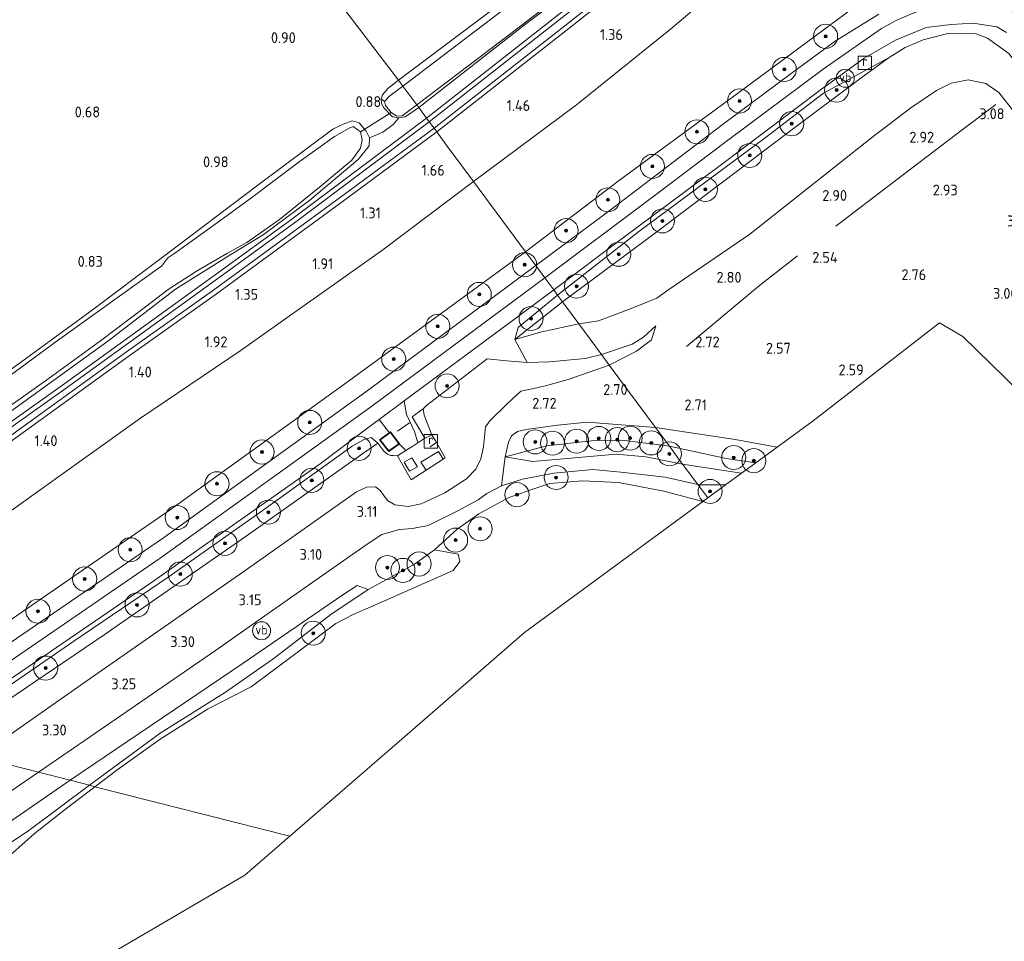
# Model space of a CAD drawing. Extents: x 130905 to 137824, y 412333 to 417928.
# Tile 105 of 256: x 133089 to 133253, y 413763 to 413916. Entities that reach past the tile are written whole.
import ezdxf
from ezdxf.enums import TextEntityAlignment as Align
from ezdxf.lldxf.tags import DXFTag

# ---------------------------------------------------------------- set-up
doc = ezdxf.new("R2010")
doc.units = 0
for name, color, linetype, lineweight in [('B-ME-BC-BETONVORM-GV', 50, 'Continuous', 18), ('B-ME-GR-BOOM-S', 90, 'Continuous', 25), ('B-ME-GR-GRAS-GV', 60, 'Continuous', 13), ('B-ME-GR-RIET-GV', 120, 'Continuous', 13), ('B-ME-GW-TALUD_KRUIN-G', 90, 'Continuous', 18), ('B-ME-GW-TALUD_TEEN-G', 90, 'Continuous', 18), ('B-ME-IE-MEUBILAIR_WEGMEUBILAIR-S', 7, 'Continuous', 25), ('B-ME-IE-MEUBILAIR_WEGMEUBILAIR_PARKEERMAATREGEL-G', 7, 'Continuous', 18), ('B-ME-IE-TERREINAFSCHEIDING_DOORGANG-G', 210, 'Continuous', 18), ('B-ME-IE-TERREINAFSCHEIDING_KUNSTMATIG_HEKWERK-G', 20, 'IE-TERREINAFSCHEIDING-KUNSTMATIG', 18), ('B-ME-KG-GRENS_OPNAME-G', 210, 'KG-OPNAME', 18), ('B-ME-KG-KADASTRAAL_DAKRAND-G', 170, 'Continuous', 18), ('B-ME-KW-KUNSTWERK_DUIKER-G', 170, 'Continuous', 18), ('B-ME-OB-OEVERVOORZIENING-G', 7, 'Continuous', 18), ('B-ME-OG-BEBOUWING_SCHUUR-GV', 7, 'Continuous', 35), ('B-ME-OG-WATER_KANAAL-GV', 120, 'Continuous', 18), ('B-ME-OG-WATER_SLOOT-G', 120, 'Continuous', 18), ('B-ME-OG-WATER_SLOOT-GV', 120, 'Continuous', 18), ('B-ME-RI-GWA_RIOOLPUT-S', 30, 'Continuous', 25), ('B-ME-VH-VERHARDING_ASFALT-GV', 252, 'Continuous', 18), ('B-ME-VH-VERHARDING_BETON-GV', 252, 'Continuous', 18), ('B-ME-WH-WINTERBED-G', 150, 'WH-WINTERBED', 18), ('X-XX-AL-HOOGTELABEL-S', 7, 'Continuous', 25)]:
    doc.layers.add(name, color=color, linetype=linetype, lineweight=lineweight)
doc.styles.add('NLCS-ISO', font='NLCS-ISO.ttf')
doc.styles.add('NLCS-ISO-ANNOTATIVE-T18', font='NLCS-ISO.ttf', dxfattribs={"height": 1.8})
doc.styles.get("Standard").update_dxf_attribs({"font": 'arial.ttf'})
doc.linetypes.add('IE-TERREINAFSCHEIDING-KUNSTMATIG', pattern='A,4,[82,NLCS.SHX,S=0.75,R=90,X=0,Y=0],4,-2', length=10)
tags = doc.linetypes.add('KG-OPNAME', pattern='A,5.5,-2,["O",Standard,S=1.8,R=0,X=-0.5,Y=-0.9],-2,5.5,-2,[5,NLCS.SHX,S=0.75,R=0,X=0,Y=0],-2', length=19).pattern_tags.tags
tags[6] = DXFTag(74, 10)
tags = doc.linetypes.add('WH-WINTERBED', pattern='A,6,-3.5,["WB",Standard,S=1.8,R=0,X=-1.5,Y=-0.9],-3.5,6,-3.5,6,-3.5,6,-3.5,6,-3.5', length=51).pattern_tags.tags
tags[6] = DXFTag(74, 10)

# ---------------------------------------------------------------- blocks, each defined once
blk = doc.blocks.new('SAL-HOOGTELABEL-SO')
at = {"color": 0, "linetype": 'ByBlock', "lineweight": -2, "style": 'NLCS-ISO-ANNOTATIVE-T18'}
blk.add_attdef('HOOGTE', text='', height=1.8, dxfattribs=at).set_placement((2.79, 0), align=Align.RIGHT)
blk = doc.blocks.new('SGR-BOOM_01-SO')
at = {"linetype": 'ByBlock', "lineweight": 18}
h = blk.add_hatch(color=0, dxfattribs=at)
h.dxf.hatch_style = 1
edge = h.paths.add_edge_path()
edge.add_arc((0, 0), 0.25, 0, 360)
at = {"color": 0, "linetype": 'ByBlock', "lineweight": 18}
for radius in [2, 0.25]:
    blk.add_circle((0, 0), radius, dxfattribs=at)
blk = doc.blocks.new('SIE-WEG_PAAL_VERKEERSBORD-SO')
at = {"color": 0, "linetype": 'ByBlock', "lineweight": 18}
blk.add_circle((0, 0), 1.5, dxfattribs=at)
at = {"color": 0, "linetype": 'ByBlock', "lineweight": 18, "style": 'NLCS-ISO'}
blk.add_text('vb', height=1.5, dxfattribs=at).set_placement((0, 0.13), align=Align.MIDDLE_CENTER)
blk = doc.blocks.new('SRI-PUT_INSPECTIEPUT_RIOOLPUT-SO')
at = {"color": 0, "linetype": 'ByBlock', "lineweight": 18}
blk.add_lwpolyline([(-1.12, -1.12), (1.12, -1.12), (1.12, 1.12), (-1.12, 1.12)], close=True, dxfattribs=at)
at = {"color": 0, "linetype": 'ByBlock', "lineweight": 18, "style": 'NLCS-ISO'}
blk.add_text('r', height=1.5, dxfattribs=at).set_placement((0, 0.28), align=Align.MIDDLE_CENTER)

msp = doc.modelspace()

# ---------------------------------------------------------------- linework, layer by layer
at = {"layer": 'B-ME-BC-BETONVORM-GV'}
for points in [[(133181.564, 413918.178, 0.926), (133157.403, 413899.247, 0.954), (133156.952, 413899.849, 0.954), (133181.113, 413918.78, 0.926), (133198.755, 413932.737, 0.901), (133208.599, 413940.467, 0.963), (133216.233, 413946.274, 1.451), (133216.683, 413945.672, 1.451), (133209.05, 413939.866, 0.963), (133199.206, 413932.135, 0.901)], [(133181.169, 413915.181, 1.087), (133158.653, 413897.552, 1.087), (133158.185, 413898.186, 1.087), (133180.701, 413915.815, 1.087), (133202.944, 413933.481, 1.087), (133212.236, 413940.774, 1.087), (133217.522, 413944.882, 1.52), (133217.99, 413944.248, 1.52), (133212.704, 413940.14, 1.087), (133203.412, 413932.848, 1.087)], [(133043.44, 413817.677, 0.957), (133028.285, 413807.643, 1.062), (133027.282, 413807.916, 1.057), (133043.021, 413818.301, 0.957), (133060.675, 413830.345, 0.957), (133076.929, 413841.656, 0.957), (133096.363, 413855.462, 0.957), (133109.171, 413864.717, 0.919), (133121.794, 413873.77, 0.857), (133134.281, 413882.87, 0.857), (133156.952, 413899.849, 0.954), (133157.403, 413899.247, 0.954), (133134.727, 413882.265, 0.857), (133122.234, 413873.16, 0.857), (133109.61, 413864.107, 0.919), (133096.8, 413854.851, 0.957), (133077.362, 413841.042, 0.957), (133061.102, 413829.726, 0.957)], [(133048.3, 413818.726, 1.057), (133030.957, 413806.917, 1.057), (133029.792, 413807.234, 1.053), (133047.855, 413819.376, 1.057), (133067.325, 413832.802, 1.045), (133085.516, 413845.47, 1.033), (133107.009, 413860.974, 1.033), (133121.304, 413871.11, 0.987), (133142.429, 413886.549, 0.987), (133158.185, 413898.186, 1.087), (133158.653, 413897.552, 1.087), (133142.895, 413885.914, 0.987), (133121.765, 413870.471, 0.987), (133107.468, 413860.334, 1.033), (133085.972, 413844.827, 1.033), (133067.773, 413832.154, 1.045)]]:
    msp.add_polyline3d(points, close=True, dxfattribs=at)
at = {"layer": 'B-ME-GR-GRAS-GV'}
for points in [[(133188.838, 413889.385, 5.675), (133173.417, 413877.608, 5.594), (133164.743, 413889.324, 2.347), (133181.882, 413902.076, 2.347), (133197.524, 413914.664, 2.26), (133212.334, 413927.216, 1.985), (133222.541, 413935.888, 1.997), (133222.687, 413937.687, 1.922), (133222.044, 413939.301, 1.81), (133217.99, 413944.248, 1.52), (133228.053, 413952.137, 2.433), (133228.357, 413951.761, 2.452), (133231.111, 413948.436, 2.688), (133233.842, 413945.266, 3.112), (133237.418, 413940.845, 4.015), (133242.033, 413935.542, 5.044), (133244.311, 413932.934, 5.574), (133243.751, 413931.029, 5.761), (133240.49, 413927.167, 5.895), (133234.295, 413922.641, 5.852), (133227.813, 413918.063, 5.845), (133209.958, 413904.898, 5.76)], [(133181.113, 413918.78, 0.926), (133156.952, 413899.849, 0.954), (133155.648, 413901.61, 0.776), (133173.7, 413915.694, 0.948), (133193.058, 413930.113, 0.938), (133203.286, 413937.283, 0.918), (133204.42, 413938.741, 0.905), (133204.975, 413940.512, 0.843), (133204.671, 413943.878, 0.83), (133211.279, 413948.841, 1.265), (133212.979, 413950.026, 1.322), (133216.233, 413946.274, 1.451), (133208.599, 413940.467, 0.963), (133198.755, 413932.737, 0.901)], [(133173.7, 413915.694, 0.948), (133155.648, 413901.61, 0.776), (133155.327, 413902.043, 0.481), (133169.05, 413912.5, 0.563), (133177.568, 413918.992, 0.563), (133186.958, 413925.906, 0.563), (133196.97, 413933.464, 0.563), (133202.75, 413937.661, 0.563), (133203.829, 413939.347, 0.563), (133204.077, 413941.83, 0.563), (133203.846, 413942.994, 0.563), (133203.605, 413944.237, 0.563), (133202.097, 413946.844, 0.563), (133203.583, 413944.98, 0.666), (133204.671, 413943.878, 0.83), (133204.975, 413940.512, 0.843), (133204.42, 413938.741, 0.905), (133203.286, 413937.283, 0.918), (133193.058, 413930.113, 0.938)], [(133180.701, 413915.815, 1.087), (133158.185, 413898.186, 1.087), (133157.403, 413899.247, 0.954), (133181.564, 413918.178, 0.926), (133199.206, 413932.135, 0.901), (133209.05, 413939.866, 0.963), (133216.683, 413945.672, 1.451), (133217.522, 413944.882, 1.52), (133212.236, 413940.774, 1.087), (133202.944, 413933.481, 1.087)], [(133181.882, 413902.076, 2.347), (133164.743, 413889.324, 2.347), (133160.231, 413895.419, 1.001), (133158.653, 413897.552, 1.087), (133181.169, 413915.181, 1.087), (133203.412, 413932.848, 1.087), (133212.704, 413940.14, 1.087), (133217.99, 413944.248, 1.52), (133222.044, 413939.301, 1.81), (133222.687, 413937.687, 1.922), (133222.541, 413935.888, 1.997), (133212.334, 413927.216, 1.985), (133197.524, 413914.664, 2.26)], [(133195.019, 413880.787, 5.523), (133179.563, 413869.306, 5.408), (133178.738, 413870.421, 6.041), (133192.273, 413881.012, 6.066), (133213.268, 413896.56, 6.054), (133222.953, 413904.027, 6.054), (133233.892, 413909.949, 5.931), (133229.45, 413906.742, 5.807), (133217.347, 413897.607, 5.616)], [(133151.073, 413900.783, 0.481), (133151.998, 413900.155, 0.481), (133152.875, 413900.21, 0.481), (133155.327, 413902.043, 0.481), (133155.648, 413901.61, 0.776), (133153.369, 413900.096, 0.785), (133152.354, 413899.896, 0.779), (133151.251, 413900.064, 0.822), (133149.78, 413901.642, 0.827), (133149.451, 413902.354, 0.828), (133149.4, 413903.067, 0.818), (133149.938, 413902.61, 0.481), (133150.134, 413901.97, 0.481)], [(133047.855, 413819.376, 1.057), (133029.792, 413807.234, 1.053), (133028.285, 413807.643, 1.062), (133043.44, 413817.677, 0.957), (133061.102, 413829.726, 0.957), (133077.362, 413841.042, 0.957), (133096.8, 413854.851, 0.957), (133109.61, 413864.107, 0.919), (133122.234, 413873.16, 0.857), (133134.727, 413882.265, 0.857), (133157.403, 413899.247, 0.954), (133158.185, 413898.186, 1.087), (133142.429, 413886.549, 0.987), (133121.304, 413871.11, 0.987), (133107.009, 413860.974, 1.033), (133085.516, 413845.47, 1.033), (133067.325, 413832.802, 1.045)], [(133048.979, 413809.211, 2.097), (133041.153, 413804.336, 2.085), (133034.814, 413805.937, 1.262), (133030.957, 413806.917, 1.057), (133048.3, 413818.726, 1.057), (133067.773, 413832.154, 1.045), (133085.972, 413844.827, 1.033), (133107.468, 413860.334, 1.033), (133121.765, 413870.471, 0.987), (133142.895, 413885.914, 0.987), (133158.653, 413897.552, 1.087), (133160.231, 413895.419, 1.001), (133164.743, 413889.324, 2.347), (133149.661, 413877.927, 2.385), (133126.098, 413861.255, 2.335), (133109.205, 413849.861, 2.21), (133087.171, 413834.123, 2.285), (133064.55, 413818.951, 2.26)], [(133086.386, 413815.479, 5.721), (133062.124, 413798.878, 5.736), (133041.153, 413804.336, 2.085), (133048.979, 413809.211, 2.097), (133064.55, 413818.951, 2.26), (133087.171, 413834.123, 2.285), (133109.205, 413849.861, 2.21), (133126.098, 413861.255, 2.335), (133149.661, 413877.927, 2.385), (133164.743, 413889.324, 2.347), (133173.417, 413877.608, 5.594), (133143.959, 413856.092, 5.712), (133114.142, 413834.602, 5.693)], [(133070.796, 413801.281, 6.275), (133065.872, 413797.912, 6.275), (133063.627, 413798.491, 5.874), (133062.124, 413798.878, 5.736), (133086.386, 413815.479, 5.721), (133114.142, 413834.602, 5.693), (133143.959, 413856.092, 5.712), (133173.417, 413877.608, 5.594), (133175.097, 413875.338, 6.119), (133147.425, 413854.809, 6.098), (133130.307, 413842.445, 6.127), (133113.188, 413830.08, 6.155), (133080.578, 413807.779, 6.408)], [(133171.652, 413863.045, 5.466), (133173.683, 413859.206, 5.097), (133170.317, 413859.519, 5.516), (133167.015, 413859.833, 5.714), (133156.948, 413852.038, 5.702), (133156.382, 413851.533, 5.708), (133154.569, 413850.153, 5.705), (133156.68, 413846.627, 5.849), (133155.495, 413845.875, 5.875), (133154.923, 413847.769, 5.918), (133153.587, 413850.577, 5.968), (133153.215, 413852.82, 5.954), (133172.221, 413866.896, 6.06), (133178.101, 413871.281, 6.198), (133178.738, 413870.421, 6.041), (133172.17, 413865.019, 5.991)], [(133179.563, 413869.306, 5.408), (133171.652, 413863.045, 5.466), (133172.17, 413865.019, 5.991), (133178.738, 413870.421, 6.041)], [(133176.138, 413864.294, 4.588), (133171.652, 413863.045, 5.466), (133179.563, 413869.306, 5.408), (133182.273, 413865.645, 3.703)], [(133177.413, 413859.319, 4.554), (133173.683, 413859.206, 5.097), (133171.652, 413863.045, 5.466), (133176.138, 413864.294, 4.588), (133182.273, 413865.645, 3.703), (133186.05, 413860.543, 3.449), (133183.324, 413859.892, 3.741)], [(133191.887, 413861.079, 2.639), (133187.345, 413858.793, 2.522), (133186.05, 413860.543, 3.449), (133191.167, 413862.252, 3.046), (133193.021, 413863.43, 2.901), (133195.088, 413865.305, 2.801), (133194.355, 413863.003, 2.645)], [(133187.345, 413858.793, 2.522), (133195.02, 413848.427, 2.566), (133183.656, 413849.272, 2.444), (133178.726, 413848.767, 2.539), (133173.492, 413848.049, 2.67), (133172.067, 413847.725, 2.787), (133171.068, 413847.041, 2.812), (133170.577, 413845.952, 2.787), (133170.014, 413843.554, 2.612), (133169.401, 413838.679, 2.067), (133166.969, 413837.451, 2.292), (133165.553, 413836.401, 2.305), (133162.126, 413834.535, 2.339), (133157.183, 413832.124, 2.351), (133154.602, 413831.614, 2.376), (133152.435, 413831.418, 2.551), (133149.497, 413830.595, 2.576), (133147.055, 413829.011, 2.704), (133135.243, 413820.746, 2.852), (133121.834, 413811.34, 2.975), (133100.125, 413796.41, 3.097), (133092.397, 413791.075, 3.028), (133082.358, 413793.663, 3.689), (133101, 413806.653, 3.65), (133126.372, 413824.323, 3.455), (133145.284, 413837.718, 3.244), (133146.967, 413838.492, 3.181), (133148.468, 413838.518, 3.142), (133149.25, 413837.953, 3.062), (133150.437, 413836.261, 2.894), (133151.644, 413835.546, 2.767), (133153.9, 413835.289, 2.677), (133156.061, 413835.733, 2.648), (133160.005, 413837.521, 2.673), (133163.58, 413839.895, 2.673), (133165.152, 413841.501, 2.798), (133165.985, 413843.174, 2.836), (133166.39, 413845.207, 2.961), (133166.745, 413848.515, 3.023), (133167.443, 413849.53, 3.011), (133170.296, 413852.29, 2.773), (133172.636, 413854.445, 2.768), (133175.314, 413855.018, 2.651), (133177.102, 413855.459, 2.636), (133180.477, 413856.414, 2.623)], [(133157.804, 413847.209, 5.601), (133156.68, 413846.627, 5.849), (133154.569, 413850.153, 5.705), (133156.382, 413851.533, 5.708), (133156.549, 413850.473, 5.676), (133156.933, 413849.437, 5.634)], [(133150.781, 413847.533, 5.694), (133149.179, 413846.369, 5.68), (133150.654, 413844.457, 5.68), (133152.388, 413845.696, 5.68), (133153.519, 413844.586, 5.559), (133152.113, 413843.681, 5.561), (133151.373, 413843.76, 5.561), (133150.959, 413843.77, 5.561), (133150.464, 413843.958, 5.561), (133149.839, 413844.482, 5.561), (133148.818, 413845.827, 5.662), (133147.738, 413846.719, 5.825), (133146.537, 413846.395, 5.975), (133144.54, 413845.319, 6.037), (133129.592, 413834.524, 5.962), (133114.118, 413823.645, 6.025), (133098.271, 413812.896, 6.062), (133073.599, 413795.887, 6.062), (133069.417, 413794.238, 6.188), (133089.248, 413807.615, 6.198), (133110.997, 413822.52, 6.198), (133139.231, 413842.364, 6.085), (133147.412, 413848.514, 6.098), (133149.031, 413849.715, 5.974)], [(133195.02, 413848.427, 2.566), (133197.334, 413845.301, 2.561), (133189.901, 413846.228, 2.396), (133184.4, 413846.199, 2.425), (133176.956, 413845.342, 2.54), (133170.014, 413843.554, 2.612), (133170.577, 413845.952, 2.787), (133171.068, 413847.041, 2.812), (133172.067, 413847.725, 2.787), (133173.492, 413848.049, 2.67), (133178.726, 413848.767, 2.539), (133183.656, 413849.272, 2.444)], [(133215.289, 413845.159, 2.616), (133211.708, 413842.531, 2.576), (133206.78, 413843.26, 2.53), (133197.334, 413845.301, 2.561), (133195.02, 413848.427, 2.566), (133201.313, 413847.447, 2.779), (133208.287, 413846.384, 2.633)], [(133083.799, 413800.729, 5.578), (133075.947, 413795.315, 5.596), (133073.599, 413795.887, 6.062), (133098.271, 413812.896, 6.062), (133114.118, 413823.645, 6.025), (133129.592, 413834.524, 5.962), (133144.54, 413845.319, 6.037), (133146.537, 413846.395, 5.975), (133147.738, 413846.719, 5.825), (133148.818, 413845.827, 5.662), (133145.94, 413843.83, 5.468), (133126.943, 413830.31, 5.269), (133103.319, 413813.93, 5.461)], [(133197.334, 413845.301, 2.561), (133199.517, 413842.311, 2.036), (133193.435, 413843.518, 1.887), (133188.482, 413843.972, 1.95), (133174.635, 413842.74, 2.025), (133170.014, 413843.554, 2.612), (133176.956, 413845.342, 2.54), (133184.4, 413846.199, 2.425), (133189.901, 413846.228, 2.396)], [(133211.708, 413842.531, 2.576), (133209.347, 413840.799, 2.079), (133199.517, 413842.311, 2.036), (133197.334, 413845.301, 2.561), (133206.78, 413843.26, 2.53)], [(133193.435, 413843.518, 1.887), (133199.517, 413842.311, 2.036), (133202.064, 413838.91, 1.775), (133196.662, 413840.14, 1.788), (133189.275, 413840.998, 1.75), (133184.595, 413841.416, 1.75), (133178.122, 413840.79, 1.873), (133172.882, 413839.811, 1.94), (133169.401, 413838.679, 2.067), (133170.014, 413843.554, 2.612), (133174.635, 413842.74, 2.025), (133188.482, 413843.972, 1.95)], [(133209.347, 413840.799, 2.079), (133206.694, 413838.856, 1.783), (133202.141, 413838.893, 1.775), (133202.064, 413838.91, 1.775), (133199.517, 413842.311, 2.036)], [(133196.662, 413840.14, 1.788), (133202.064, 413838.91, 1.775), (133203.709, 413836.689, 0.826), (133202.931, 413836.103, 0.7), (133196.406, 413837.807, 0.7), (133188.867, 413839.272, 0.7), (133182.886, 413839.51, 0.7), (133177.468, 413839.115, 0.7), (133174.31, 413838.034, 0.7), (133170.523, 413836.732, 0.7), (133165.626, 413834.04, 0.7), (133162.052, 413831.482, 0.7), (133158.286, 413828.037, 0.7), (133154.932, 413825.67, 0.7), (133149.256, 413822.577, 0.7), (133147.248, 413821.483, 0.7), (133145.424, 413822.148, 1.565), (133142.998, 413820.555, 1.852), (133126.423, 413809.201, 1.99), (133097.671, 413789.745, 2.102), (133092.397, 413791.075, 3.028), (133100.125, 413796.41, 3.097), (133121.834, 413811.34, 2.975), (133135.243, 413820.746, 2.852), (133147.055, 413829.011, 2.704), (133149.497, 413830.595, 2.576), (133152.435, 413831.418, 2.551), (133154.602, 413831.614, 2.376), (133157.183, 413832.124, 2.351), (133162.126, 413834.535, 2.339), (133165.553, 413836.401, 2.305), (133166.969, 413837.451, 2.292), (133169.401, 413838.679, 2.067), (133172.882, 413839.811, 1.94), (133178.122, 413840.79, 1.873), (133184.595, 413841.416, 1.75), (133189.275, 413840.998, 1.75)], [(133206.694, 413838.856, 1.783), (133203.709, 413836.689, 0.826), (133202.064, 413838.91, 1.775), (133202.141, 413838.893, 1.775)]]:
    msp.add_polyline3d(points, close=True, dxfattribs=at)
for points in [[(133232.176, 413917.161, 6.1), (133224.923, 413912.647, 6.109), (133217.607, 413907.299, 6.062), (133206.097, 413898.724, 6.002), (133187.512, 413884.565, 6.072), (133175.097, 413875.338, 6.119), (133173.417, 413877.608, 5.594), (133188.838, 413889.385, 5.675), (133209.958, 413904.898, 5.76), (133227.813, 413918.063, 5.845)], [(133253.809, 413910.616, 5.962), (133250.247, 413913.167, 6.006), (133248.364, 413913.848, 5.973), (133243.644, 413913.909, 5.946), (133239.564, 413912.852, 5.94), (133236.541, 413911.614, 5.951), (133233.892, 413909.949, 5.931), (133222.953, 413904.027, 6.054), (133213.268, 413896.56, 6.054), (133192.273, 413881.012, 6.066), (133178.738, 413870.421, 6.041), (133178.101, 413871.281, 6.198), (133189.472, 413879.835, 5.982), (133205.575, 413891.829, 6.034), (133222.633, 413904.697, 6.072), (133229.768, 413909.813, 6.045), (133234.972, 413912.843, 6.013), (133240.068, 413914.922, 5.986), (133244.23, 413915.402, 5.974), (133247.854, 413915.639, 5.952), (133251.799, 413915.041, 5.937), (133253.418, 413914.092, 5.923)], [(133255.273, 413900.181, 3.096), (133252.163, 413904.114, 3.066), (133249.978, 413905.633, 3.065), (133247.055, 413906.213, 3.085), (133244.217, 413905.655, 3.131), (133241.793, 413904.467, 3.158), (133237.486, 413901.589, 3.178), (133231.256, 413896.801, 2.993), (133210.744, 413880.534, 2.862), (133197.248, 413871.374, 2.908), (133195.244, 413869.92, 2.939), (133190.979, 413868.183, 3.319), (133185.523, 413866.131, 3.592), (133182.273, 413865.645, 3.703), (133179.563, 413869.306, 5.408), (133195.019, 413880.787, 5.523), (133217.347, 413897.607, 5.616), (133229.45, 413906.742, 5.807), (133233.892, 413909.949, 5.931), (133236.541, 413911.614, 5.951), (133239.564, 413912.852, 5.94), (133243.644, 413913.909, 5.946), (133248.364, 413913.848, 5.973), (133250.247, 413913.167, 6.006), (133253.809, 413910.616, 5.962)], [(133253.136, 413856.716, 3.083), (133246.179, 413863.551, 2.902), (133242.294, 413865.809, 2.822), (133221.247, 413849.532, 2.591), (133215.289, 413845.159, 2.616), (133208.287, 413846.384, 2.633), (133201.313, 413847.447, 2.779), (133195.02, 413848.427, 2.566), (133187.345, 413858.793, 2.522), (133191.887, 413861.079, 2.639), (133194.355, 413863.003, 2.645), (133195.088, 413865.305, 2.801), (133193.021, 413863.43, 2.901), (133191.167, 413862.252, 3.046), (133186.05, 413860.543, 3.449), (133182.273, 413865.645, 3.703), (133185.523, 413866.131, 3.592), (133190.979, 413868.183, 3.319), (133195.244, 413869.92, 2.939), (133197.248, 413871.374, 2.908), (133210.744, 413880.534, 2.862), (133231.256, 413896.801, 2.993), (133237.486, 413901.589, 3.178), (133241.793, 413904.467, 3.158), (133244.217, 413905.655, 3.131), (133247.055, 413906.213, 3.085), (133249.978, 413905.633, 3.065), (133252.163, 413904.114, 3.066), (133255.273, 413900.181, 3.096)], [(133075.816, 413842.469, 0.928), (133103.895, 413862.789, 0.853), (133115.179, 413871.394, 0.878), (133124.407, 413877.17, 0.878), (133129.749, 413880.453, 0.878), (133137.531, 413886.239, 0.878), (133145.554, 413892.989, 0.878), (133147.398, 413895.263, 0.878), (133147.454, 413896.583, 0.825), (133149.644, 413897.544, 1.092), (133151.382, 413898.805, 0.979), (133152.354, 413899.896, 0.779), (133153.369, 413900.096, 0.785), (133155.648, 413901.61, 0.776), (133156.952, 413899.849, 0.954), (133134.281, 413882.87, 0.857), (133121.794, 413873.77, 0.857), (133109.171, 413864.717, 0.919), (133096.363, 413855.462, 0.957), (133076.929, 413841.656, 0.957)], [(133082.968, 413854.587, 0.885), (133100.944, 413867.662, 0.86), (133113.159, 413876.857, 0.885), (133128.886, 413888.734, 0.885), (133141.353, 413897.994, 0.96), (133143.073, 413898.824, 0.96), (133144.573, 413899.405, 1.048), (133145.707, 413899.047, 1.06), (133146.917, 413897.709, 0.985), (133147.454, 413896.583, 0.825), (133147.398, 413895.263, 0.878), (133145.554, 413892.989, 0.878), (133137.531, 413886.239, 0.878), (133129.749, 413880.453, 0.878), (133124.407, 413877.17, 0.878), (133115.179, 413871.394, 0.878), (133103.895, 413862.789, 0.853), (133075.816, 413842.469, 0.928)], [(133086.126, 413850.908, 0.563), (133094.179, 413856.6, 0.563), (133102.685, 413862.82, 0.563), (133110.191, 413868.473, 0.563), (133113.979, 413871.345, 0.563), (133118.658, 413874.42, 0.563), (133123.826, 413877.42, 0.563), (133127.062, 413879.15, 0.563), (133132.47, 413883, 0.563), (133139.429, 413888.616, 0.563), (133144.501, 413892.87, 0.563), (133145.953, 413894.842, 0.563), (133146.236, 413896.25, 0.563), (133145.936, 413897.575, 0.563), (133144.742, 413898.469, 0.563), (133144.043, 413898.16, 0.563), (133141.609, 413896.818, 0.563), (133135.729, 413892.598, 0.563), (133127.877, 413886.665, 0.563), (133121.927, 413882.356, 0.563), (133115.08, 413877.387, 0.563), (133113.919, 413876.63, 0.563), (133112.886, 413875.312, 0.563), (133095.476, 413862.821, 0.563), (133081.562, 413852.637, 0.563)], [(133083.799, 413800.729, 5.578), (133103.319, 413813.93, 5.461), (133126.943, 413830.31, 5.269), (133145.94, 413843.83, 5.468), (133148.818, 413845.827, 5.662), (133149.839, 413844.482, 5.561), (133150.464, 413843.958, 5.561), (133150.959, 413843.77, 5.561), (133151.373, 413843.76, 5.561), (133152.113, 413843.681, 5.561), (133154.402, 413839.692, 5.601), (133156.851, 413841.286, 5.896), (133159.712, 413843.149, 5.923), (133160.063, 413843.377, 5.601), (133158.584, 413845.886, 5.922), (133157.804, 413847.209, 5.601), (133156.933, 413849.437, 5.634), (133156.549, 413850.473, 5.676), (133156.382, 413851.533, 5.708), (133156.948, 413852.038, 5.702), (133167.015, 413859.833, 5.714), (133170.317, 413859.519, 5.516), (133173.683, 413859.206, 5.097), (133177.413, 413859.319, 4.554), (133183.324, 413859.892, 3.741), (133186.05, 413860.543, 3.449), (133187.345, 413858.793, 2.522), (133180.477, 413856.414, 2.623), (133177.102, 413855.459, 2.636), (133175.314, 413855.018, 2.651), (133172.636, 413854.445, 2.768), (133170.296, 413852.29, 2.773), (133167.443, 413849.53, 3.011), (133166.745, 413848.515, 3.023), (133166.39, 413845.207, 2.961), (133165.985, 413843.174, 2.836), (133165.152, 413841.501, 2.798), (133163.58, 413839.895, 2.673), (133160.005, 413837.521, 2.673), (133156.061, 413835.733, 2.648), (133153.9, 413835.289, 2.677), (133151.644, 413835.546, 2.767), (133150.437, 413836.261, 2.894), (133149.25, 413837.953, 3.062), (133148.468, 413838.518, 3.142), (133146.967, 413838.492, 3.181), (133145.284, 413837.718, 3.244), (133126.372, 413824.323, 3.455), (133101, 413806.653, 3.65), (133082.358, 413793.663, 3.689)], [(133082.358, 413793.663, 3.689), (133092.397, 413791.075, 3.028), (133076.254, 413780.085, 2.948)], [(133076.254, 413780.085, 2.948), (133092.397, 413791.075, 3.028), (133097.671, 413789.745, 2.102), (133069.597, 413770.418, 1.677)]]:
    msp.add_polyline3d(points, dxfattribs=at)
at = {"layer": 'B-ME-GR-RIET-GV'}
for points in [[(133044.8, 414046.901, 0.919), (133152.281, 413906.159, 0.797), (133150.501, 413904.76, 0.8), (133149.627, 413903.719, 0.809), (133149.4, 413903.067, 0.818), (133149.451, 413902.354, 0.828), (133149.78, 413901.642, 0.827), (133151.251, 413900.064, 0.822), (133152.354, 413899.896, 0.779), (133151.382, 413898.805, 0.979), (133149.644, 413897.544, 1.092), (133147.454, 413896.583, 0.825), (133146.917, 413897.709, 0.985), (133145.707, 413899.047, 1.06), (133144.573, 413899.405, 1.048), (133143.073, 413898.824, 0.96), (133141.353, 413897.994, 0.96), (133128.886, 413888.734, 0.885), (133113.159, 413876.857, 0.885), (133100.944, 413867.662, 0.86), (133082.968, 413854.587, 0.885)], [(133176.932, 413924.735, 0.878), (133160.947, 413912.631, 0.844), (133152.281, 413906.159, 0.797), (133044.8, 414046.901, 0.919)], [(133171.717, 413919.39, 0.522), (133153.021, 413905.159, 0.48), (133152.281, 413906.159, 0.797), (133160.947, 413912.631, 0.844), (133176.932, 413924.735, 0.878)], [(133069.597, 413770.418, 1.677), (133097.671, 413789.745, 2.102), (133100.886, 413788.923, 0.7), (133090.549, 413781.226, 0.7), (133077.281, 413772.456, 0.7)], [(133077.281, 413772.456, 0.7), (133090.549, 413781.226, 0.7), (133100.886, 413788.923, 0.7), (133101.753, 413788.625, 0.7), (133096.86, 413784.939, 0.7), (133091.665, 413780.823, 0.7), (133086.082, 413775.871, 0.7)]]:
    msp.add_polyline3d(points, dxfattribs=at)
for points in [[(133150.759, 413903.487, 0.481), (133149.938, 413902.61, 0.481), (133149.4, 413903.067, 0.818), (133149.627, 413903.719, 0.809), (133150.501, 413904.76, 0.8), (133152.281, 413906.159, 0.797), (133153.021, 413905.159, 0.48)], [(133105.647, 413791.582, 0.7), (133101.753, 413788.625, 0.7), (133100.886, 413788.923, 0.7), (133112.638, 413797.552, 0.7), (133123.303, 413804.293, 0.7), (133131.355, 413809.878, 0.7), (133141.035, 413817.302, 0.7), (133147.248, 413821.483, 0.7), (133149.256, 413822.577, 0.7), (133154.932, 413825.67, 0.7), (133158.286, 413828.037, 0.7), (133162.183, 413827.343, 0.7), (133162.484, 413826.132, 0.7), (133161.346, 413824.622, 0.7), (133147.558, 413818.512, 0.7), (133144.705, 413817.335, 0.7), (133141.87, 413815.827, 0.7), (133135.215, 413810.81, 0.7), (133127.767, 413805.269, 0.7), (133120.482, 413801.56, 0.7), (133112.631, 413796.56, 0.7)], [(133112.638, 413797.552, 0.7), (133100.886, 413788.923, 0.7), (133097.671, 413789.745, 2.102), (133126.423, 413809.201, 1.99), (133142.998, 413820.555, 1.852), (133145.424, 413822.148, 1.565), (133147.248, 413821.483, 0.7), (133141.035, 413817.302, 0.7), (133131.355, 413809.878, 0.7), (133123.303, 413804.293, 0.7)]]:
    msp.add_polyline3d(points, close=True, dxfattribs=at)
at = {"layer": 'B-ME-GW-TALUD_KRUIN-G'}
for points in [[(133173.417, 413877.608, 5.594), (133188.838, 413889.385, 5.675), (133209.958, 413904.898, 5.76), (133227.813, 413918.063, 5.845), (133234.295, 413922.641, 5.852), (133240.49, 413927.167, 5.895)], [(133233.892, 413909.949, 5.931), (133236.541, 413911.614, 5.951), (133239.564, 413912.852, 5.94), (133243.644, 413913.909, 5.946), (133248.364, 413913.848, 5.973), (133250.247, 413913.167, 6.006), (133253.809, 413910.616, 5.962), (133259.007, 413903.731, 5.696), (133269.363, 413889.375, 4.431), (133274.503, 413882.236, 4.055), (133279.916, 413874.58, 3.38)], [(133178.738, 413870.421, 6.041), (133192.273, 413881.012, 6.066), (133213.268, 413896.56, 6.054), (133222.953, 413904.027, 6.054), (133233.892, 413909.949, 5.931)], [(133062.124, 413798.878, 5.736), (133086.386, 413815.479, 5.721), (133114.142, 413834.602, 5.693), (133143.959, 413856.092, 5.712), (133173.417, 413877.608, 5.594)], [(133171.652, 413863.045, 5.466), (133172.17, 413865.019, 5.991), (133178.738, 413870.421, 6.041)], [(133186.05, 413860.543, 3.449), (133191.167, 413862.252, 3.046), (133193.021, 413863.43, 2.901), (133195.088, 413865.305, 2.801)], [(133156.382, 413851.533, 5.708), (133156.948, 413852.038, 5.702), (133167.015, 413859.833, 5.714), (133170.317, 413859.519, 5.516), (133173.683, 413859.206, 5.097)], [(133186.05, 413860.543, 3.449), (133183.324, 413859.892, 3.741), (133177.413, 413859.319, 4.554), (133173.683, 413859.206, 5.097)], [(133157.804, 413847.209, 5.601), (133156.933, 413849.437, 5.634), (133156.549, 413850.473, 5.676), (133156.382, 413851.533, 5.708)], [(133148.818, 413845.827, 5.662), (133147.738, 413846.719, 5.825), (133146.537, 413846.395, 5.975), (133144.54, 413845.319, 6.037), (133129.592, 413834.524, 5.962), (133114.118, 413823.645, 6.025), (133098.271, 413812.896, 6.062), (133073.599, 413795.887, 6.062)], [(133157.804, 413847.209, 5.601), (133158.584, 413845.886, 5.922), (133160.063, 413843.377, 5.601), (133159.712, 413843.149, 5.923), (133156.851, 413841.286, 5.896), (133154.402, 413839.692, 5.601), (133152.113, 413843.681, 5.561)], [(133148.818, 413845.827, 5.662), (133149.839, 413844.482, 5.561), (133150.464, 413843.958, 5.561), (133150.959, 413843.77, 5.561), (133151.373, 413843.76, 5.561), (133152.113, 413843.681, 5.561)], [(133170.014, 413843.554, 2.612), (133176.956, 413845.342, 2.54), (133184.4, 413846.199, 2.425), (133189.901, 413846.228, 2.396), (133197.334, 413845.301, 2.561)], [(133197.334, 413845.301, 2.561), (133206.78, 413843.26, 2.53), (133211.708, 413842.531, 2.576)], [(133169.401, 413838.679, 2.067), (133172.882, 413839.811, 1.94), (133178.122, 413840.79, 1.873), (133184.595, 413841.416, 1.75), (133189.275, 413840.998, 1.75), (133196.662, 413840.14, 1.788), (133202.064, 413838.91, 1.775)], [(133092.397, 413791.075, 3.028), (133100.125, 413796.41, 3.097), (133121.834, 413811.34, 2.975), (133135.243, 413820.746, 2.852), (133147.055, 413829.011, 2.704), (133149.497, 413830.595, 2.576), (133152.435, 413831.418, 2.551), (133154.602, 413831.614, 2.376), (133157.183, 413832.124, 2.351), (133162.126, 413834.535, 2.339), (133165.553, 413836.401, 2.305), (133166.969, 413837.451, 2.292), (133169.401, 413838.679, 2.067)], [(133202.064, 413838.91, 1.775), (133202.141, 413838.893, 1.775), (133206.694, 413838.856, 1.783)], [(133092.397, 413791.075, 3.028), (133076.254, 413780.085, 2.948)]]:
    msp.add_polyline3d(points, dxfattribs=at)
at = {"layer": 'B-ME-GW-TALUD_TEEN-G'}
for points in [[(133164.743, 413889.324, 2.347), (133181.882, 413902.076, 2.347), (133197.524, 413914.664, 2.26), (133212.334, 413927.216, 1.985), (133222.541, 413935.888, 1.997), (133222.687, 413937.687, 1.922), (133222.044, 413939.301, 1.81), (133217.99, 413944.248, 1.52), (133217.522, 413944.882, 1.52), (133216.683, 413945.672, 1.451), (133216.233, 413946.274, 1.451), (133212.979, 413950.026, 1.322)], [(133279.916, 413874.58, 3.38), (133278.73, 413874.441, 3.35), (133277.71, 413874.803, 3.306), (133276.529, 413875.8, 3.24), (133268.68, 413885.398, 3.068), (133255.98, 413899.346, 3.077), (133255.273, 413900.181, 3.096), (133252.163, 413904.114, 3.066), (133249.978, 413905.633, 3.065), (133247.055, 413906.213, 3.085), (133244.217, 413905.655, 3.131), (133241.793, 413904.467, 3.158), (133237.486, 413901.589, 3.178), (133231.256, 413896.801, 2.993), (133210.744, 413880.534, 2.862), (133197.248, 413871.374, 2.908), (133195.244, 413869.92, 2.939), (133190.979, 413868.183, 3.319), (133185.523, 413866.131, 3.592), (133182.273, 413865.645, 3.703)], [(133164.743, 413889.324, 2.347), (133149.661, 413877.927, 2.385), (133126.098, 413861.255, 2.335), (133109.205, 413849.861, 2.21), (133087.171, 413834.123, 2.285), (133064.55, 413818.951, 2.26), (133048.979, 413809.211, 2.097), (133041.153, 413804.336, 2.085)], [(133171.652, 413863.045, 5.466), (133176.138, 413864.294, 4.588), (133182.273, 413865.645, 3.703)], [(133195.088, 413865.305, 2.801), (133194.355, 413863.003, 2.645), (133191.887, 413861.079, 2.639), (133187.345, 413858.793, 2.522)], [(133187.345, 413858.793, 2.522), (133180.477, 413856.414, 2.623), (133177.102, 413855.459, 2.636), (133175.314, 413855.018, 2.651), (133172.636, 413854.445, 2.768), (133170.296, 413852.29, 2.773)], [(133170.296, 413852.29, 2.773), (133167.443, 413849.53, 3.011), (133166.745, 413848.515, 3.023), (133166.39, 413845.207, 2.961), (133165.985, 413843.174, 2.836), (133165.152, 413841.501, 2.798), (133163.58, 413839.895, 2.673), (133160.005, 413837.521, 2.673), (133156.061, 413835.733, 2.648), (133153.9, 413835.289, 2.677)], [(133199.517, 413842.311, 2.036), (133193.435, 413843.518, 1.887), (133188.482, 413843.972, 1.95), (133174.635, 413842.74, 2.025), (133170.014, 413843.554, 2.612)], [(133209.347, 413840.799, 2.079), (133199.517, 413842.311, 2.036)], [(133153.9, 413835.289, 2.677), (133151.644, 413835.546, 2.767), (133150.437, 413836.261, 2.894), (133149.25, 413837.953, 3.062), (133148.468, 413838.518, 3.142), (133146.967, 413838.492, 3.181), (133145.284, 413837.718, 3.244), (133126.372, 413824.323, 3.455), (133101, 413806.653, 3.65), (133082.358, 413793.663, 3.689)]]:
    msp.add_polyline3d(points, dxfattribs=at)
at = {"layer": 'B-ME-IE-MEUBILAIR_WEGMEUBILAIR_PARKEERMAATREGEL-G'}
msp.add_polyline3d([(133152.086, 413847.81, 5.827), (133154.085, 413849.178, 5.827)], dxfattribs=at)
at = {"layer": 'B-ME-IE-TERREINAFSCHEIDING_DOORGANG-G'}
msp.add_polyline3d([(133154.632, 413845.302, 5.774), (133155.495, 413845.875, 5.875)], dxfattribs=at)
at = {"layer": 'B-ME-IE-TERREINAFSCHEIDING_KUNSTMATIG_HEKWERK-G'}
for points in [[(133179.563, 413869.306, 5.408), (133195.019, 413880.787, 5.523), (133217.347, 413897.607, 5.616), (133229.45, 413906.742, 5.807), (133233.892, 413909.949, 5.931)], [(133225.015, 413881.891, 2.746), (133237.477, 413891.348, 2.883), (133246.26, 413898.053, 3.146), (133251.663, 413902.096, 3.146)], [(133152.354, 413899.896, 0.779), (133151.382, 413898.805, 0.979), (133149.644, 413897.544, 1.092), (133147.454, 413896.583, 0.825)], [(133200.203, 413861.872, 2.646), (133212.308, 413872.005, 2.646), (133218.679, 413876.971, 2.671)], [(133173.683, 413859.206, 5.097), (133171.652, 413863.045, 5.466), (133179.563, 413869.306, 5.408)], [(133154.569, 413850.153, 5.705), (133156.382, 413851.533, 5.708)], [(133154.569, 413850.153, 5.705), (133156.68, 413846.627, 5.849)], [(133173.492, 413848.049, 2.67), (133178.726, 413848.767, 2.539), (133183.656, 413849.272, 2.444), (133195.02, 413848.427, 2.566)], [(133195.02, 413848.427, 2.566), (133201.313, 413847.447, 2.779), (133208.287, 413846.384, 2.633), (133215.289, 413845.159, 2.616)], [(133155.495, 413845.875, 5.875), (133156.68, 413846.627, 5.849), (133157.804, 413847.209, 5.601)], [(133170.014, 413843.554, 2.612), (133170.577, 413845.952, 2.787), (133171.068, 413847.041, 2.812), (133172.067, 413847.725, 2.787), (133173.492, 413848.049, 2.67)], [(133075.947, 413795.315, 5.596), (133083.799, 413800.729, 5.578), (133103.319, 413813.93, 5.461), (133126.943, 413830.31, 5.269), (133145.94, 413843.83, 5.468), (133148.818, 413845.827, 5.662)], [(133152.113, 413843.681, 5.561), (133153.519, 413844.586, 5.559), (133154.632, 413845.302, 5.774)], [(133157.563, 413845.206, 5.922), (133158.584, 413845.886, 5.922)], [(133169.401, 413838.679, 2.067), (133170.014, 413843.554, 2.612)]]:
    msp.add_polyline3d(points, dxfattribs=at)
at = {"layer": 'B-ME-KG-GRENS_OPNAME-G'}
for points in [[(133203.709, 413836.689, 0.826), (133206.694, 413838.856, 1.783), (133209.347, 413840.799, 2.079), (133211.708, 413842.531, 2.576), (133215.289, 413845.159, 2.616), (133221.247, 413849.532, 2.591), (133242.294, 413865.809, 2.822), (133246.179, 413863.551, 2.902), (133253.136, 413856.716, 3.083), (133256.385, 413853.524, 2.955), (133260.684, 413849.301, 2.786), (133265.207, 413844.858, 2.866), (133266.291, 413842.38, 2.652), (133266.976, 413840.591, 2.459), (133268.874, 413841.255, 2.516), (133274.297, 413835.927, 2.081), (133278.91, 413831.396, 0.7), (133288.179, 413822.29, 0.7)], [(133134.191, 413780.441, 0.242), (133153.709, 413797.366, 0.242), (133173.228, 413814.291, 0.242), (133202.931, 413836.103, 0.7), (133203.709, 413836.689, 0.826)], [(132735.377, 413553.77, 0.242), (132755.367, 413564.024, 0.242), (132775.357, 413574.277, 0.242), (132795.348, 413584.53, 0.242), (132815.338, 413594.784, 0.242), (132836.572, 413606.247, 0.242), (132857.806, 413617.71, 0.242), (132879.041, 413629.172, 0.242), (132900.275, 413640.635, 0.242), (132921.806, 413652.426, 0.242), (132943.338, 413664.218, 0.242), (132965.09, 413677.361, 0.242), (132986.843, 413690.504, 0.242), (133009.807, 413704.726, 0.242), (133032.771, 413718.949, 0.242), (133057.657, 413733.525, 0.242), (133082.543, 413748.101, 0.242), (133104.62, 413761.02, 0.242), (133126.697, 413773.94, 0.242), (133134.191, 413780.441, 0.242)]]:
    msp.add_polyline3d(points, dxfattribs=at)
at = {"layer": 'B-ME-KG-KADASTRAAL_DAKRAND-G'}
msp.add_polyline3d([(133150.665, 413844.526, 8.361), (133149.25, 413846.358, 8.379), (133150.937, 413847.584, 8.364), (133152.318, 413845.707, 8.364)], close=True, dxfattribs=at)
at = {"layer": 'B-ME-KW-KUNSTWERK_DUIKER-G'}
msp.add_polyline3d([(133145.936, 413897.575, 0.563), (133151.073, 413900.783, 0.481)], dxfattribs=at)
at = {"layer": 'B-ME-OB-OEVERVOORZIENING-G'}
for points in [[(133100.886, 413788.923, 0.7), (133112.638, 413797.552, 0.7), (133123.303, 413804.293, 0.7), (133131.355, 413809.878, 0.7), (133141.035, 413817.302, 0.7), (133147.248, 413821.483, 0.7), (133149.256, 413822.577, 0.7), (133154.932, 413825.67, 0.7), (133158.286, 413828.037, 0.7), (133162.052, 413831.482, 0.7), (133165.626, 413834.04, 0.7), (133170.523, 413836.732, 0.7), (133174.31, 413838.034, 0.7), (133177.468, 413839.115, 0.7), (133182.886, 413839.51, 0.7), (133188.867, 413839.272, 0.7), (133196.406, 413837.807, 0.7), (133202.931, 413836.103, 0.7)], [(133100.886, 413788.923, 0.7), (133090.549, 413781.226, 0.7), (133077.281, 413772.456, 0.7)]]:
    msp.add_polyline3d(points, dxfattribs=at)
at = {"layer": 'B-ME-OG-BEBOUWING_SCHUUR-GV'}
msp.add_polyline3d([(133152.388, 413845.696, 5.68), (133150.654, 413844.457, 5.68), (133149.179, 413846.369, 5.68), (133150.781, 413847.533, 5.694), (133150.948, 413847.654, 5.68)], close=True, dxfattribs=at)
at = {"layer": 'B-ME-OG-WATER_KANAAL-GV'}
msp.add_polyline3d([(133153.709, 413797.366, 0.242), (133134.191, 413780.441, 0.242), (133101.753, 413788.625, 0.7), (133105.647, 413791.582, 0.7), (133112.631, 413796.56, 0.7), (133120.482, 413801.56, 0.7), (133127.767, 413805.269, 0.7), (133135.215, 413810.81, 0.7), (133141.87, 413815.827, 0.7), (133144.705, 413817.335, 0.7), (133147.558, 413818.512, 0.7), (133161.346, 413824.622, 0.7), (133162.484, 413826.132, 0.7), (133162.183, 413827.343, 0.7), (133158.286, 413828.037, 0.7), (133162.052, 413831.482, 0.7), (133165.626, 413834.04, 0.7), (133170.523, 413836.732, 0.7), (133174.31, 413838.034, 0.7), (133177.468, 413839.115, 0.7), (133182.886, 413839.51, 0.7), (133188.867, 413839.272, 0.7), (133196.406, 413837.807, 0.7), (133202.931, 413836.103, 0.7), (133173.228, 413814.291, 0.242)], close=True, dxfattribs=at)
msp.add_polyline3d([(133086.082, 413775.871, 0.7), (133091.665, 413780.823, 0.7), (133096.86, 413784.939, 0.7), (133101.753, 413788.625, 0.7), (133134.191, 413780.441, 0.242), (133126.697, 413773.94, 0.242), (133104.62, 413761.02, 0.242), (133082.543, 413748.101, 0.242)], dxfattribs=at)
at = {"layer": 'B-ME-OG-WATER_SLOOT-G'}
for points in [[(133152.281, 413906.159, 0.797), (133160.947, 413912.631, 0.844), (133176.932, 413924.735, 0.878), (133193.533, 413937.244, 0.976), (133198.78, 413941.479, 0.97), (133199.411, 413942.108, 0.936), (133199.489, 413942.675, 0.911), (133198.883, 413943.58, 0.84), (133197.692, 413944.805, 0.775), (133196.091, 413946.344, 0.763), (133186.449, 413957.05, 0.772), (133176.042, 413967.844, 0.785), (133165.265, 413979.942, 0.749), (133156.154, 413989.884, 0.817), (133142.354, 414004.586, 0.798), (133134.201, 414013.483, 0.877)], [(133193.058, 413930.113, 0.938), (133173.7, 413915.694, 0.948), (133155.648, 413901.61, 0.776)], [(133155.648, 413901.61, 0.776), (133153.369, 413900.096, 0.785), (133152.354, 413899.896, 0.779), (133151.251, 413900.064, 0.822), (133149.78, 413901.642, 0.827), (133149.451, 413902.354, 0.828), (133149.4, 413903.067, 0.818), (133149.627, 413903.719, 0.809), (133150.501, 413904.76, 0.8), (133152.281, 413906.159, 0.797)], [(133075.816, 413842.469, 0.928), (133103.895, 413862.789, 0.853), (133115.179, 413871.394, 0.878), (133124.407, 413877.17, 0.878), (133129.749, 413880.453, 0.878), (133137.531, 413886.239, 0.878), (133145.554, 413892.989, 0.878), (133147.398, 413895.263, 0.878), (133147.454, 413896.583, 0.825), (133146.917, 413897.709, 0.985), (133145.707, 413899.047, 1.06), (133144.573, 413899.405, 1.048), (133143.073, 413898.824, 0.96), (133141.353, 413897.994, 0.96), (133128.886, 413888.734, 0.885), (133113.159, 413876.857, 0.885), (133100.944, 413867.662, 0.86), (133082.968, 413854.587, 0.885)]]:
    msp.add_polyline3d(points, dxfattribs=at)
at = {"layer": 'B-ME-OG-WATER_SLOOT-GV'}
for points in [[(133177.568, 413918.992, 0.563), (133169.05, 413912.5, 0.563), (133155.327, 413902.043, 0.481), (133153.021, 413905.159, 0.48), (133171.717, 413919.39, 0.522)], [(133081.562, 413852.637, 0.563), (133095.476, 413862.821, 0.563), (133112.886, 413875.312, 0.563), (133113.919, 413876.63, 0.563), (133115.08, 413877.387, 0.563), (133121.927, 413882.356, 0.563), (133127.877, 413886.665, 0.563), (133135.729, 413892.598, 0.563), (133141.609, 413896.818, 0.563), (133144.043, 413898.16, 0.563), (133144.742, 413898.469, 0.563), (133145.936, 413897.575, 0.563), (133146.236, 413896.25, 0.563), (133145.953, 413894.842, 0.563), (133144.501, 413892.87, 0.563), (133139.429, 413888.616, 0.563), (133132.47, 413883, 0.563), (133127.062, 413879.15, 0.563), (133123.826, 413877.42, 0.563), (133118.658, 413874.42, 0.563), (133113.979, 413871.345, 0.563), (133110.191, 413868.473, 0.563), (133102.685, 413862.82, 0.563), (133094.179, 413856.6, 0.563), (133086.126, 413850.908, 0.563)]]:
    msp.add_polyline3d(points, dxfattribs=at)
msp.add_polyline3d([(133152.875, 413900.21, 0.481), (133151.998, 413900.155, 0.481), (133151.073, 413900.783, 0.481), (133150.134, 413901.97, 0.481), (133149.938, 413902.61, 0.481), (133150.759, 413903.487, 0.481), (133153.021, 413905.159, 0.48), (133155.327, 413902.043, 0.481)], close=True, dxfattribs=at)
at = {"layer": 'B-ME-VH-VERHARDING_ASFALT-GV'}
msp.add_polyline3d([(133253.418, 413914.092, 5.923), (133251.799, 413915.041, 5.937), (133247.854, 413915.639, 5.952), (133244.23, 413915.402, 5.974), (133240.068, 413914.922, 5.986), (133234.972, 413912.843, 6.013), (133229.768, 413909.813, 6.045), (133222.633, 413904.697, 6.072), (133205.575, 413891.829, 6.034), (133189.472, 413879.835, 5.982), (133178.101, 413871.281, 6.198), (133176.617, 413873.285, 6.131), (133175.097, 413875.338, 6.119), (133187.512, 413884.565, 6.072), (133206.097, 413898.724, 6.002), (133217.607, 413907.299, 6.062), (133224.923, 413912.647, 6.109), (133232.176, 413917.161, 6.1)], dxfattribs=at)
for points in [[(133089.248, 413807.615, 6.198), (133069.417, 413794.238, 6.188), (133067.969, 413796.408, 6.013), (133065.872, 413797.912, 6.275), (133070.796, 413801.281, 6.275), (133080.578, 413807.779, 6.408), (133113.188, 413830.08, 6.155), (133130.307, 413842.445, 6.127), (133147.425, 413854.809, 6.098), (133175.097, 413875.338, 6.119), (133176.617, 413873.285, 6.131), (133178.101, 413871.281, 6.198), (133172.221, 413866.896, 6.06), (133153.215, 413852.82, 5.954), (133149.031, 413849.715, 5.974), (133147.412, 413848.514, 6.098), (133139.231, 413842.364, 6.085), (133110.997, 413822.52, 6.198)], [(133158.584, 413845.886, 5.922), (133160.063, 413843.377, 5.601), (133159.712, 413843.149, 5.923), (133158.941, 413844.442, 5.896), (133155.968, 413842.661, 5.896), (133156.851, 413841.286, 5.896), (133154.402, 413839.692, 5.601), (133152.113, 413843.681, 5.561), (133153.519, 413844.586, 5.559), (133154.632, 413845.302, 5.774), (133155.495, 413845.875, 5.875), (133156.68, 413846.627, 5.849), (133157.804, 413847.209, 5.601)], [(133153.232, 413842.63, 5.745), (133154.109, 413841.172, 5.745), (133155.438, 413841.883, 5.745), (133154.491, 413843.342, 5.745)]]:
    msp.add_polyline3d(points, close=True, dxfattribs=at)
at = {"layer": 'B-ME-VH-VERHARDING_BETON-GV'}
for points in [[(133154.923, 413847.769, 5.918), (133155.495, 413845.875, 5.875), (133154.632, 413845.302, 5.774), (133153.519, 413844.586, 5.559), (133152.388, 413845.696, 5.68), (133150.948, 413847.654, 5.68), (133150.781, 413847.533, 5.694), (133149.031, 413849.715, 5.974), (133153.215, 413852.82, 5.954), (133153.587, 413850.577, 5.968)], [(133155.438, 413841.883, 5.745), (133154.109, 413841.172, 5.745), (133153.232, 413842.63, 5.745), (133154.491, 413843.342, 5.745)], [(133159.712, 413843.149, 5.923), (133156.851, 413841.286, 5.896), (133155.968, 413842.661, 5.896), (133158.941, 413844.442, 5.896)]]:
    msp.add_polyline3d(points, close=True, dxfattribs=at)
at = {"layer": 'B-ME-WH-WINTERBED-G'}
for points in [[(133176.617, 413873.285, 6.131), (133194.072, 413886.361, 6.04), (133206.997, 413896.116, 6.187), (133222.923, 413907.979, 6.07), (133232.653, 413914.744, 6.101), (133235.164, 413916.131, 6.087), (133237.74, 413917.266, 6.074), (133240.876, 413918.377, 6.055), (133243.738, 413918.752, 6.04), (133247.272, 413918.744, 6.058), (133251.099, 413918.364, 6.076), (133256.898, 413916.808, 6.094)], [(133176.617, 413873.285, 6.131), (133147.822, 413851.971, 6.146), (133130.233, 413839.312, 6.182), (133112.644, 413826.653, 6.218), (133082.666, 413806.184, 6.19), (133067.969, 413796.408, 6.013)]]:
    msp.add_polyline3d(points, dxfattribs=at)

# ---------------------------------------------------------------- block references
at = {"layer": 'B-ME-GR-BOOM-S'}
for p in [(133223.333, 413913.458, 5.88), (133216.456, 413907.962, 5.854), (133225.167, 413904.524, 5.89), (133209.011, 413902.701, 5.842), (133217.684, 413898.932, 5.915), (133201.921, 413897.584, 5.842), (133210.706, 413893.643, 5.902), (133194.516, 413891.832, 5.892), (133203.326, 413888.016, 5.865), (133187.102, 413886.274, 5.83), (133196.189, 413882.763, 5.815), (133180.16, 413881.144, 5.804), (133188.912, 413877.215, 5.84), (133173.254, 413875.479, 5.86), (133181.888, 413871.903, 5.802), (133165.713, 413870.544, 5.872), (133174.321, 413866.525, 5.86), (133158.804, 413865.234, 5.884), (133151.482, 413859.783, 5.984), (133160.357, 413855.328, 5.86), (133137.506, 413849.258, 6.034), (133181.905, 413846.13, 2.545), (133185.591, 413846.59, 2.558), (133188.666, 413846.384, 2.495), (133190.812, 413846.634, 2.52), (133145.722, 413844.938, 5.872), (133175.019, 413846.014, 2.695), (133177.899, 413845.795, 2.714), (133194.313, 413845.838, 2.814), (133129.566, 413844.328, 6.01), (133197.347, 413844.025, 2.751), (133208.043, 413843.414, 2.901), (133211.388, 413842.887, 2.788), (133137.856, 413839.619, 5.897), (133178.497, 413840.091, 1.588), (133122.076, 413839.05, 6.022), (133171.985, 413837.235, 0.7), (133204.111, 413837.773, 1.425), (133115.458, 413833.43, 6.022), (133130.628, 413834.326, 5.834), (133165.848, 413831.562, 0.938), (133161.772, 413829.681, 0.684), (133107.638, 413828.077, 6.01), (133123.402, 413829.147, 5.722), (133150.438, 413825.124, 1.463), (133155.697, 413825.708, 1.075), (133100.063, 413823.21, 5.997), (133115.972, 413824.039, 5.684), (133153.016, 413824.642, 1.1), (133108.78, 413818.905, 5.847), (133092.299, 413817.856, 6.022), (133138.096, 413814.199, 0.888), (133093.577, 413808.404, 5.735)]:
    msp.add_blockref('SGR-BOOM_01-SO', p, dxfattribs=at)
at = {"layer": 'B-ME-IE-MEUBILAIR_WEGMEUBILAIR-S'}
for p in [(133226.591, 413906.491, 6.002), (133129.485, 413814.612, 2.552)]:
    msp.add_blockref('SIE-WEG_PAAL_VERKEERSBORD-SO', p, dxfattribs=at)
at = {"layer": 'B-ME-RI-GWA_RIOOLPUT-S'}
for p in [(133229.856, 413909.041, 6.028), (133157.645, 413846.106, 5.702)]:
    msp.add_blockref('SRI-PUT_INSPECTIEPUT_RIOOLPUT-SO', p, dxfattribs=at)
at = {"layer": 'X-XX-AL-HOOGTELABEL-S'}
for p, values in [((133132.387, 413912.34, 0.9), {'HOOGTE': '0.90'}), ((133186.816, 413912.858, 1.358), {'HOOGTE': '1.36'}), ((133146.604, 413901.705, 0.883), {'HOOGTE': '0.88'}), ((133171.387, 413901.053, 1.458), {'HOOGTE': '1.46'}), ((133099.845, 413899.992, 0.677), {'HOOGTE': '0.68'}), ((133250.304, 413899.673, 3.075), {'HOOGTE': '3.08'}), ((133238.588, 413895.788, 2.924), {'HOOGTE': '2.92'}), ((133121.211, 413891.688, 0.984), {'HOOGTE': '0.98'}), ((133157.178, 413890.294, 1.658), {'HOOGTE': '1.66'}), ((133224.105, 413886.096, 2.896), {'HOOGTE': '2.90'}), ((133242.511, 413886.994, 2.933), {'HOOGTE': '2.93'}), ((133146.532, 413883.194, 1.313), {'HOOGTE': '1.31'}), ((133254.84, 413881.863, 3.068), {'HOOGTE': '3.07'}), ((133222.541, 413875.799, 2.543), {'HOOGTE': '2.54'}), ((133100.295, 413875.134, 0.825), {'HOOGTE': '0.83'}), ((133138.629, 413874.73, 1.91), {'HOOGTE': '1.91'}), ((133206.546, 413872.491, 2.796), {'HOOGTE': '2.80'}), ((133237.28, 413872.92, 2.758), {'HOOGTE': '2.76'}), ((133126.123, 413869.653, 1.35), {'HOOGTE': '1.35'}), ((133252.461, 413869.805, 2.999), {'HOOGTE': '3.00'}), ((133121.029, 413861.751, 1.922), {'HOOGTE': '1.92'}), ((133202.915, 413861.729, 2.718), {'HOOGTE': '2.72'}), ((133214.745, 413860.693, 2.571), {'HOOGTE': '2.57'}), ((133108.432, 413856.744, 1.4), {'HOOGTE': '1.40'}), ((133226.879, 413857.09, 2.586), {'HOOGTE': '2.59'}), ((133187.597, 413853.819, 2.696), {'HOOGTE': '2.70'}), ((133175.786, 413851.536, 2.721), {'HOOGTE': '2.72'}), ((133200.793, 413851.274, 2.706), {'HOOGTE': '2.71'}), ((133092.745, 413845.309, 1.4), {'HOOGTE': '1.40'}), ((133145.963, 413833.538, 3.113), {'HOOGTE': '3.11'}), ((133136.779, 413826.401, 3.103), {'HOOGTE': '3.10'}), ((133126.698, 413818.853, 3.15), {'HOOGTE': '3.15'}), ((133115.617, 413811.903, 3.303), {'HOOGTE': '3.30'}), ((133105.849, 413804.873, 3.25), {'HOOGTE': '3.25'}), ((133094.269, 413797.203, 3.303), {'HOOGTE': '3.30'})]:
    msp.add_blockref('SAL-HOOGTELABEL-SO', p, dxfattribs=at).add_auto_attribs(values)

doc.saveas('drawing.dxf')
